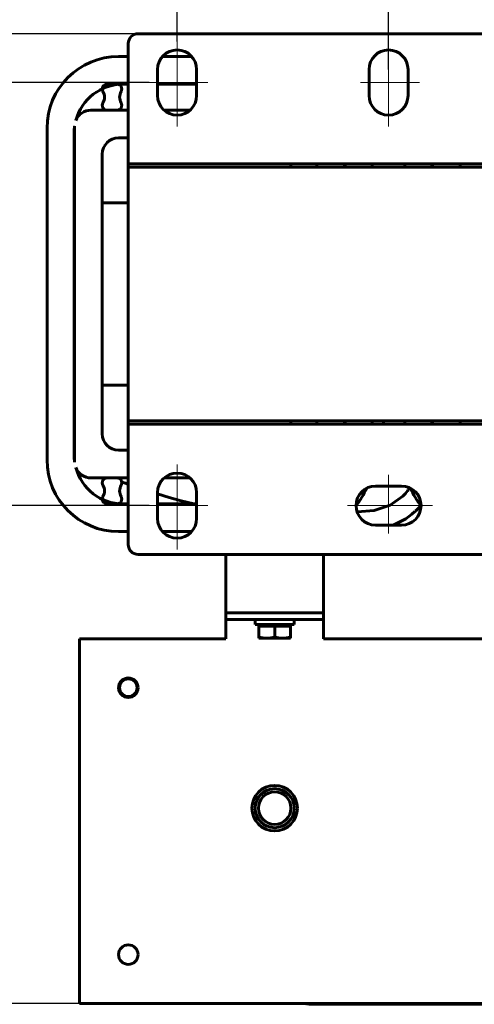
# Model space of a CAD drawing. Header units: millimetres. Extents: x 0 to 420, y 0 to 594.
# Tile 6 of 8: x 148 to 218, y 355 to 507. Entities that reach past the tile are written whole.
import ezdxf

# ---------------------------------------------------------------- set-up
doc = ezdxf.new("R2010")
doc.units = ezdxf.units.MM
for name, pattern in [('K5LT_AXLED', [19.5, 15, -1.5, 1.5, -1.5]), ('K5LT_BASIC', [0]), ('K5LT_THIN', [0])]:
    doc.linetypes.add(name, pattern=pattern)
doc.layers.add('Системный слой', color=7, linetype='Continuous')
doc.styles.add('KDIMTEXTSTYLE', font='GOST_AU.SHX', dxfattribs={"width": 0.96, "oblique": 15, "height": 5})
doc.dimstyles.new('KDIMSTYLE (0.50)', dxfattribs={"dimtxt": 5, "dimasz": 1, "dimexe": 2, "dimexo": 0, "dimgap": 1, "dimtad": 1, "dimlfac": 2, "dimtxsty": 'KDIMTEXTSTYLE', "dimsah": 1, "dimcen": 0, "dimdle": 1, "dimadec": 0, "dimazin": 0, "dimtfac": 0.667, "dimtmove": 0, "dimatfit": 3, "dimfxl": 1, "dimtvp": 1, "dimtolj": 1, "dimtzin": 0, "dimarcsym": 0})

# ---------------------------------------------------------------- blocks, each defined once
blk = doc.blocks.new('U43')
at = {"layer": 'Системный слой', "color": 150, "linetype": 'K5LT_BASIC', "lineweight": 60, "true_color": 0x0080ff}
for p, q in [((189.65, 444.53), (219.65, 444.53)), ((244.65, 444.53), (274.65, 444.53))]:
    blk.add_line(p, q, dxfattribs=at)
blk = doc.blocks.new('U49')
at = {"layer": 'Системный слой', "color": 150, "linetype": 'K5LT_BASIC', "lineweight": 60, "true_color": 0x0080ff}
for p, q in [((163.74, 435.63), (163.64, 435.67)), ((164.03, 435.53), (163.74, 435.63)), ((164.24, 435.45), (164.03, 435.53)), ((164.34, 435.42), (164.24, 435.45)), ((164.39, 435.4), (164.34, 435.42)), ((164.47, 435.37), (164.39, 435.4)), ((164.65, 435.31), (164.47, 435.37)), ((170.93, 433.29), (169.15, 433.82)), ((172.79, 432.78), (170.93, 433.29)), ((174.7, 432.28), (172.79, 432.78))]:
    blk.add_line(p, q, dxfattribs=at)
blk = doc.blocks.new('U50')
at = {"layer": 'Системный слой', "color": 150, "linetype": 'K5LT_BASIC', "lineweight": 60, "true_color": 0x0080ff}
for p, q in [((219.65, 484.53), (189.65, 484.53)), ((274.65, 484.53), (244.65, 484.53))]:
    blk.add_line(p, q, dxfattribs=at)
blk = doc.blocks.new('U51')
at = {"layer": 'Системный слой', "color": 150, "linetype": 'K5LT_BASIC', "lineweight": 60, "true_color": 0x0080ff}
for p, q in [((184.15, 413.73), (189.92, 413.73)), ((189.92, 413.73), (190.15, 413.73))]:
    blk.add_line(p, q, dxfattribs=at)
blk = doc.blocks.new('U55')
at = {"layer": 'Системный слой', "color": 150, "linetype": 'K5LT_BASIC', "lineweight": 60, "true_color": 0x0080ff}
for p, q in [((191.79, 355.52), (191.71, 355.53)), ((191.94, 355.49), (191.79, 355.52)), ((192.02, 355.48), (191.94, 355.49)), ((192.05, 355.47), (192.02, 355.48)), ((192.07, 355.47), (192.05, 355.47)), ((192.08, 355.47), (192.07, 355.47)), ((192.29, 355.44), (192.08, 355.47)), ((192.46, 355.42), (192.29, 355.44)), ((192.54, 355.42), (192.46, 355.42)), ((192.59, 355.41), (192.54, 355.42)), ((192.61, 355.41), (192.59, 355.41)), ((192.62, 355.41), (192.61, 355.41)), ((192.76, 355.4), (192.62, 355.41)), ((192.93, 355.39), (192.76, 355.4)), ((193.02, 355.39), (192.93, 355.39)), ((193.06, 355.39), (193.02, 355.39)), ((193.08, 355.39), (193.06, 355.39)), ((193.1, 355.39), (193.08, 355.39)), ((193.31, 355.39), (193.1, 355.39)), ((193.48, 355.39), (193.31, 355.39)), ((193.56, 355.39), (193.48, 355.39)), ((193.6, 355.39), (193.56, 355.39)), ((193.62, 355.39), (193.6, 355.39)), ((193.63, 355.39), (193.62, 355.39)), ((193.81, 355.39), (193.63, 355.39)), ((194.06, 355.39), (193.81, 355.39)), ((194.19, 355.39), (194.06, 355.39)), ((194.25, 355.39), (194.19, 355.39)), ((194.28, 355.39), (194.25, 355.39)), ((194.3, 355.39), (194.28, 355.39)), ((194.31, 355.39), (194.3, 355.39)), ((194.32, 355.39), (194.31, 355.39)), ((194.31, 355.39), (194.31, 355.39)), ((194.38, 355.39), (194.32, 355.39)), ((194.4, 355.39), (194.38, 355.39)), ((194.41, 355.39), (194.4, 355.39)), ((194.42, 355.39), (194.41, 355.39)), ((194.43, 355.39), (194.42, 355.39)), ((194.44, 355.39), (194.43, 355.39)), ((194.46, 355.39), (194.44, 355.39)), ((194.47, 355.39), (194.46, 355.39)), ((194.48, 355.39), (194.47, 355.39)), ((194.49, 355.39), (194.48, 355.39)), ((194.48, 355.39), (194.48, 355.39)), ((194.5, 355.39), (194.49, 355.39)), ((194.51, 355.39), (194.5, 355.39)), ((194.52, 355.39), (194.51, 355.39)), ((194.51, 355.39), (194.51, 355.39)), ((207.16, 355.39), (194.52, 355.39)), ((222.64, 355.39), (207.16, 355.39)), ((238.12, 355.39), (222.64, 355.39))]:
    blk.add_line(p, q, dxfattribs=at)
blk = doc.blocks.new('U58')
at = {"layer": 'Системный слой', "color": 150, "linetype": 'K5LT_BASIC', "lineweight": 60, "true_color": 0x0080ff}
for p, q in [((202.15, 484.53), (202.15, 484.03)), ((202.15, 445.03), (202.15, 444.53))]:
    blk.add_line(p, q, dxfattribs=at)
blk = doc.blocks.new('U59')
at = {"layer": 'Системный слой', "color": 150, "linetype": 'K5LT_BASIC', "lineweight": 60, "true_color": 0x0080ff}
for p, q in [((164.65, 428.03), (163.15, 428.03)), ((174.39, 428.03), (169.92, 428.03))]:
    blk.add_line(p, q, dxfattribs=at)
blk = doc.blocks.new('U60')
at = {"layer": 'Системный слой', "color": 150, "linetype": 'K5LT_BASIC', "lineweight": 60, "true_color": 0x0080ff}
for p, q in [((158.9, 492.78), (164.65, 492.78)), ((170.17, 492.78), (174.14, 492.78))]:
    blk.add_line(p, q, dxfattribs=at)
blk = doc.blocks.new('U61')
at = {"layer": 'Системный слой', "color": 150, "linetype": 'K5LT_BASIC', "lineweight": 60, "true_color": 0x0080ff}
for p, q in [((164.65, 432.28), (163.83, 432.28)), ((175.15, 432.28), (169.15, 432.28))]:
    blk.add_line(p, q, dxfattribs=at)
blk = doc.blocks.new('U62')
at = {"layer": 'Системный слой', "color": 150, "linetype": 'K5LT_BASIC', "lineweight": 60, "true_color": 0x0080ff}
for p, q in [((164.65, 436.28), (158.9, 436.28)), ((174.14, 436.28), (170.17, 436.28))]:
    blk.add_line(p, q, dxfattribs=at)
blk = doc.blocks.new('U63')
at = {"layer": 'Системный слой', "color": 150, "linetype": 'K5LT_BASIC', "lineweight": 60, "true_color": 0x0080ff}
for p, q in [((163.83, 496.78), (164.65, 496.78)), ((169.15, 496.78), (175.15, 496.78))]:
    blk.add_line(p, q, dxfattribs=at)
blk = doc.blocks.new('U64')
at = {"layer": 'Системный слой', "color": 150, "linetype": 'K5LT_BASIC', "lineweight": 60, "true_color": 0x0080ff}
for p, q in [((197.98, 484.53), (197.98, 484.03)), ((197.98, 445.03), (197.98, 444.53))]:
    blk.add_line(p, q, dxfattribs=at)
blk = doc.blocks.new('U65')
at = {"layer": 'Системный слой', "color": 150, "linetype": 'K5LT_BASIC', "lineweight": 60, "true_color": 0x0080ff}
for p, q in [((193.65, 484.53), (193.65, 484.03)), ((193.65, 445.03), (193.65, 444.53))]:
    blk.add_line(p, q, dxfattribs=at)
blk = doc.blocks.new('U66')
at = {"layer": 'Системный слой', "color": 150, "linetype": 'K5LT_BASIC', "lineweight": 60, "true_color": 0x0080ff}
for p, q in [((163.15, 501.03), (164.65, 501.03)), ((169.92, 501.03), (174.39, 501.03))]:
    blk.add_line(p, q, dxfattribs=at)
blk = doc.blocks.new('U67')
at = {"layer": 'Системный слой', "color": 150, "linetype": 'K5LT_BASIC', "lineweight": 60, "true_color": 0x0080ff}
for p, q in [((197.9, 484.53), (197.9, 484.03)), ((197.9, 445.03), (197.9, 444.53))]:
    blk.add_line(p, q, dxfattribs=at)
blk = doc.blocks.new('U78')
at = {"layer": 'Системный слой', "color": 150, "linetype": 'K5LT_BASIC', "lineweight": 60, "true_color": 0x0080ff}
for p, q in [((207.44, 434.11), (207.59, 434.3)), ((207.59, 434.31), (207.61, 434.33)), ((207.59, 434.3), (207.59, 434.31)), ((207.61, 434.33), (207.64, 434.38)), ((207.64, 434.38), (207.71, 434.47)), ((207.71, 434.47), (207.77, 434.56)), ((207.77, 434.56), (207.85, 434.67)), ((207.85, 434.67), (207.91, 434.76)), ((204.93, 432.08), (206.86, 433.46)), ((206.86, 433.46), (207.09, 433.71)), ((207.09, 433.71), (207.1, 433.72)), ((207.1, 433.72), (207.13, 433.74)), ((207.13, 433.74), (207.17, 433.79)), ((207.17, 433.79), (207.26, 433.89)), ((207.26, 433.89), (207.44, 434.11)), ((199.82, 431.05), (202.45, 431.27)), ((202.45, 431.27), (204.93, 432.08))]:
    blk.add_line(p, q, dxfattribs=at)
blk = doc.blocks.new('U79')
at = {"layer": 'Системный слой', "color": 150, "linetype": 'K5LT_BASIC', "lineweight": 60, "true_color": 0x0080ff}
for p, q in [((208.76, 431.15), (208.83, 431.22)), ((208.83, 431.22), (208.98, 431.36)), ((208.98, 431.36), (209.26, 431.65)), ((209.26, 431.65), (209.5, 431.91)), ((209.5, 431.91), (209.51, 431.92)), ((209.51, 431.92), (209.53, 431.94)), ((209.53, 431.94), (209.54, 431.95)), ((209.54, 431.95), (209.55, 431.96)), ((209.55, 431.96), (209.56, 431.98)), ((209.56, 431.98), (209.58, 432)), ((209.58, 432), (209.6, 432.03)), ((209.6, 432.03), (209.64, 432.07)), ((205.37, 429.03), (206.82, 429.72)), ((206.82, 429.72), (207.3, 430.01)), ((207.3, 430.01), (208.24, 430.7)), ((208.24, 430.7), (208.71, 431.1)), ((208.71, 431.1), (208.73, 431.12)), ((208.73, 431.12), (208.76, 431.15))]:
    blk.add_line(p, q, dxfattribs=at)
blk = doc.blocks.new('U81')
at = {"layer": 'Системный слой', "color": 150, "linetype": 'K5LT_BASIC', "lineweight": 60, "true_color": 0x0080ff}
for p, q in [((211.33, 484.03), (211.33, 484.53)), ((211.33, 444.53), (211.33, 445.03))]:
    blk.add_line(p, q, dxfattribs=at)
blk = doc.blocks.new('U82')
at = {"layer": 'Системный слой', "color": 150, "linetype": 'K5LT_BASIC', "lineweight": 60, "true_color": 0x0080ff}
for p, q in [((215.65, 484.03), (215.65, 484.53)), ((215.65, 444.53), (215.65, 445.03))]:
    blk.add_line(p, q, dxfattribs=at)
blk = doc.blocks.new('U83')
at = {"layer": 'Системный слой', "color": 150, "linetype": 'K5LT_BASIC', "lineweight": 60, "true_color": 0x0080ff}
for p, q in [((207.15, 484.03), (207.15, 484.53)), ((207.15, 444.53), (207.15, 445.03))]:
    blk.add_line(p, q, dxfattribs=at)
blk = doc.blocks.new('U85')
at = {"layer": 'Системный слой', "color": 150, "linetype": 'K5LT_BASIC', "lineweight": 60, "true_color": 0x0080ff}
for p, q in [((211.4, 484.03), (211.4, 484.53)), ((211.4, 444.53), (211.4, 445.03))]:
    blk.add_line(p, q, dxfattribs=at)
blk = doc.blocks.new('KDIMARROW_01')
at = {"layer": 'Системный слой'}
blk.add_hatch(color=0, dxfattribs=at).paths.add_polyline_path([(-5, -0.66), (0, 0), (-5, 0.66), (-4.5, 0)])
at = {"layer": 'Системный слой', "color": 0, "linetype": 'K5LT_THIN', "lineweight": 18}
for p, q in [((-4.5, 0), (-5, 0.66)), ((-5, 0.66), (0, 0)), ((0, 0), (-5, -0.66)), ((-5, -0.66), (-4.5, 0)), ((0, 0), (-1, 0))]:
    blk.add_line(p, q, dxfattribs=at)

msp = doc.modelspace()

# ---------------------------------------------------------------- linework, layer by layer
at = {"layer": 'Системный слой', "color": 150, "linetype": 'K5LT_BASIC', "lineweight": 60, "true_color": 0x0080ff}
for p, q in [((166.1534, 504.5311), (298.1534, 504.5311)), ((164.6534, 486.0311), (164.6534, 503.0311)), ((169.1534, 495.0311), (169.1534, 499.0311)), ((175.1534, 499.0311), (175.1534, 495.0311)), ((201.6534, 495.0311), (201.6534, 499.0311)), ((207.6534, 499.0311), (207.6534, 495.0311)), ((161.4034, 496.7811), (162.9034, 496.7811)), ((162.9034, 492.7811), (161.4034, 492.7811)), ((156.4034, 438.7811), (156.4034, 490.2811)), ((152.1534, 439.0311), (152.1534, 490.0311)), ((156.3284, 439.7811), (156.3284, 489.2811)), ((164.6534, 488.5311), (163.1534, 488.5311)), ((163.1534, 488.5311), (164.6534, 488.5311)), ((160.6534, 486.0311), (160.6534, 478.5311)), ((160.6534, 443.0311), (160.6534, 486.0311)), ((164.6534, 484.5311), (164.6534, 486.0311)), ((164.6534, 484.5311), (189.6534, 484.5311)), ((164.6534, 484.5311), (164.6534, 484.0311)), ((189.6534, 484.5311), (189.6534, 484.0311)), ((193.6534, 484.0311), (193.6534, 484.5311)), ((215.6534, 484.5311), (215.6534, 484.0311)), ((164.6534, 484.0311), (164.6534, 445.0311)), ((164.6534, 484.0311), (299.6534, 484.0311)), ((164.6534, 484.0311), (189.6534, 484.0311)), ((160.6534, 478.5311), (164.6534, 478.5311)), ((164.6534, 450.5311), (160.6534, 450.5311)), ((160.6534, 450.5311), (160.6534, 443.0311)), ((164.6534, 445.0311), (299.6534, 445.0311)), ((164.6534, 445.0311), (189.6534, 445.0311)), ((164.6534, 445.0311), (164.6534, 444.5311)), ((189.6534, 445.0311), (189.6534, 444.5311)), ((193.6534, 445.0311), (193.6534, 444.5311)), ((203.8719, 445.0311), (203.8719, 444.5311)), ((215.6534, 445.0311), (215.6534, 444.5311)), ((156.3284, 444.5311), (156.4034, 444.5311)), ((164.6534, 443.0311), (164.6534, 444.5311)), ((164.6534, 444.5311), (189.6534, 444.5311)), ((156.3284, 443.0311), (156.4034, 443.0311)), ((164.6534, 443.0311), (164.6534, 426.0311)), ((163.1534, 440.5311), (164.6534, 440.5311)), ((164.6534, 440.5311), (163.1534, 440.5311)), ((161.4034, 436.2811), (162.9034, 436.2811)), ((202.6534, 435.0311), (206.6534, 435.0311)), ((169.1534, 430.0311), (169.1534, 434.0311)), ((175.1534, 434.0311), (175.1534, 430.0311)), ((162.9034, 432.2811), (161.4034, 432.2811)), ((206.6534, 429.0311), (202.6534, 429.0311)), ((298.1534, 424.5311), (166.1534, 424.5311)), ((179.6534, 424.5311), (179.6534, 415.5311)), ((194.6534, 424.5311), (194.6534, 415.5311)), ((194.6534, 415.5311), (179.6534, 415.5311)), ((179.6534, 414.5311), (179.6534, 415.5311)), ((193.1534, 415.5311), (181.1534, 415.5311)), ((194.6534, 415.5311), (194.6534, 414.5311)), ((179.6534, 413.0311), (179.6534, 414.5311)), ((181.1534, 414.5311), (179.6534, 414.5311)), ((193.1534, 414.5311), (181.1534, 414.5311)), ((184.1534, 413.7311), (184.1534, 414.5311)), ((184.9334, 413.7311), (184.7084, 413.5061)), ((184.7084, 413.5061), (184.7084, 413.4811)), ((184.7084, 413.4811), (185.6273, 413.4811)), ((184.7084, 413.4811), (184.7084, 411.7937)), ((186.2344, 413.4811), (187.1534, 413.4811)), ((187.1534, 413.4811), (187.1534, 411.7937)), ((187.1534, 413.4811), (188.0723, 413.4811)), ((188.6794, 413.4811), (189.5984, 413.4811)), ((189.3734, 413.7311), (189.5984, 413.5061)), ((189.5984, 413.4811), (189.5984, 413.5061)), ((189.5984, 413.4811), (189.5984, 411.7937)), ((190.1534, 413.7311), (190.1534, 414.5311)), ((194.6534, 414.5311), (193.1534, 414.5311)), ((194.6534, 414.5311), (194.6534, 413.0311)), ((157.1534, 411.5311), (157.1534, 358.0311)), ((157.1534, 411.5311), (179.6534, 411.5311)), ((179.6534, 413.0311), (179.6534, 411.5311)), ((184.7084, 411.7937), (184.7084, 411.6561)), ((184.7084, 411.6561), (185.9309, 411.6561)), ((185.9309, 411.6561), (188.3759, 411.6561)), ((188.3759, 411.6561), (189.5984, 411.6561)), ((189.5984, 411.6561), (189.5984, 411.7937)), ((194.6534, 411.5311), (194.6534, 413.0311)), ((194.6534, 411.5311), (269.6534, 411.5311)), ((157.1534, 355.5311), (157.1534, 358.0311)), ((307.1534, 355.5311), (157.1534, 355.5311))]:
    msp.add_line(p, q, dxfattribs=at)
at = {"layer": 'Системный слой', "color": 30, "linetype": 'K5LT_AXLED', "lineweight": 18, "true_color": 0xff8000}
for p, q in [((172.1534, 503.3485), (172.1534, 490.2896)), ((204.6534, 503.3485), (204.6534, 490.2896)), ((167.8625, 497.0311), (176.8943, 497.0311)), ((200.3625, 497.0311), (209.3943, 497.0311)), ((172.1534, 438.3485), (172.1534, 425.2896)), ((204.6534, 427.7403), (204.6534, 436.772)), ((167.8625, 432.0311), (176.8943, 432.0311)), ((198.3359, 432.0311), (211.3949, 432.0311))]:
    msp.add_line(p, q, dxfattribs=at)
at = {"layer": 'Системный слой', "color": 150, "linetype": 'K5LT_BASIC', "lineweight": 60, "true_color": 0x0080ff}
for centre, radius in [((164.6534, 404.0311), 1.5), ((164.6534, 404.0311), 1.35), ((187.1534, 385.5311), 3.5), ((187.1534, 385.5311), 3), ((187.1534, 385.5311), 2.5), ((164.6534, 363.0311), 1.5)]:
    msp.add_circle(centre, radius, dxfattribs=at)
for centre, radius, start, end in [((166.1534, 503.0311), 1.5, 90, 180), ((163.1534, 490.0311), 11, 90, 180), ((172.1534, 499.0311), 3, 0, 180), ((204.6534, 499.0311), 3, 0, 180), ((163.8284, 489.2811), 7.5, 90, 165.198175), ((161.4034, 496.0311), 0.75, 90, 210), ((162.9034, 496.0311), 0.75, 330, 90), ((159.2383, 494.7811), 1.75, 330, 30), ((165.0684, 494.7811), 1.75, 150, 210), ((172.1534, 495.0311), 3, 180, 0), ((204.6534, 495.0311), 3, 180, 0), ((161.4034, 493.5311), 0.75, 150, 270), ((162.9034, 493.5311), 0.75, 270, 30), ((158.9034, 490.2811), 2.5, 90, 158.504407), ((163.8284, 489.2811), 7.5, 171.846571, 180), ((158.9034, 490.2811), 2.5, 178.540339, 180), ((163.1534, 486.0311), 2.5, 90, 180), ((163.1534, 486.0311), 2.5, 90, 180), ((163.1534, 443.0311), 2.5, 180, 270), ((163.1534, 443.0311), 2.5, 180, 270), ((163.1534, 439.0311), 11, 180, 270), ((163.8284, 439.7811), 7.5, 180, 188.153429), ((158.9034, 438.7811), 2.5, 180, 181.459661), ((158.9034, 438.7811), 2.5, 201.495593, 270), ((163.8284, 439.7811), 7.5, 194.801825, 270), ((161.4034, 435.5311), 0.75, 90, 210), ((162.9034, 435.5311), 0.75, 330, 90), ((172.1534, 434.0311), 3, 0, 180), ((159.2383, 434.2811), 1.75, 330, 30), ((165.0684, 434.2811), 1.75, 150, 210), ((202.6534, 432.0311), 3, 90, 270), ((191.1534, 439.0311), 11, 320.599872, 336.742743), ((206.6534, 432.0311), 3, 270, 90), ((218.1534, 439.0311), 11, 203.257257, 219.400128), ((161.4034, 433.0311), 0.75, 150, 270), ((162.9034, 433.0311), 0.75, 270, 30), ((172.1534, 430.0311), 3, 180, 0), ((166.1534, 426.0311), 1.5, 180, 270)]:
    msp.add_arc(centre, radius, start, end, dxfattribs=at)
for points in [[(185.6273, 413.4811), (185.7285, 413.4977), (185.9309, 413.5145), (186.1332, 413.4977), (186.2344, 413.4811)], [(188.0723, 413.4811), (188.1735, 413.4977), (188.3759, 413.5145), (188.5782, 413.4977), (188.6794, 413.4811)]]:
    msp.add_open_spline(points, degree=3, knots=[0, 0, 0, 0, 2.50000561, 5, 5, 5, 5], dxfattribs=at)
for points in [[(185.9309, 411.6561), (185.5234, 411.6561), (185.1159, 411.7081), (184.7084, 411.7937)], [(187.1534, 411.7937), (186.7459, 411.7081), (186.3384, 411.6561), (185.9309, 411.6561)], [(188.3759, 411.6561), (187.9684, 411.6561), (187.5609, 411.7081), (187.1534, 411.7937)], [(189.5984, 411.7937), (189.1909, 411.7081), (188.7834, 411.6561), (188.3759, 411.6561)]]:
    msp.add_open_spline(points, degree=3, dxfattribs=at)

# ---------------------------------------------------------------- block references
at = {"layer": 'Системный слой'}
for name in ['U66', 'U63', 'U60', 'U50', 'U65', 'U67', 'U64', 'U58', 'U83', 'U81', 'U85', 'U82', 'U43', 'U62', 'U49', 'U78', 'U61', 'U79', 'U59', 'U51', 'U55']:
    msp.add_blockref(name, (0, 0), dxfattribs=at)

# ---------------------------------------------------------------- dimensions: what is measured, and where the dimension line sits
at = {"layer": 'Системный слой', "color": 7}
for base, p1, p2, location, text in [((292.1534, 524.5311), (172.1534, 503.3485), (292.1534, 503.3485), (232.1534, 524.5311), '\\H5.0;\\W0.965;\\Q15;\\H5.0;\\W0.965;\\Q15;\\Q15;Ш1'), ((259.6534, 514.5311), (204.6534, 499.0311), (259.6534, 501.772), (232.1534, 514.5311), '\\H5.0;\\W0.965;\\Q15;\\H5.0;\\W0.965;\\Q15;\\Q15;Ш2')]:
    msp.add_linear_dim(base=base, p1=p1, p2=p2, location=location, text=text, dimstyle='KDIMSTYLE (0.50)', override={"dimexo": 0, "dimblk1": 'KDIMARROW_01', "dimblk2": 'KDIMARROW_01', "dimse1": 0, "dimse2": 0, "dimclrt": 7, "dimtolj": 1}, dxfattribs=at).render()
for base, p1, p2, location, text in [((132.1534, 355.5311), (166.1534, 504.5311), (157.1534, 355.5311), (132.1534, 430.0311), '\\H5.0;\\W0.965;\\Q15;\\H5.0;\\W0.965;\\Q15;\\Q15;Г'), ((142.1534, 497.0311), (167.8625, 432.0311), (167.8625, 497.0311), (142.1534, 464.5311), '\\H5.0;\\W0.965;\\Q15;\\H5.0;\\W0.965;\\Q15;\\Q15;Г1')]:
    msp.add_linear_dim(base=base, p1=p1, p2=p2, angle=90, location=location, text=text, dimstyle='KDIMSTYLE (0.50)', override={"dimexo": 0, "dimblk1": 'KDIMARROW_01', "dimblk2": 'KDIMARROW_01', "dimse1": 0, "dimse2": 0, "dimclrt": 7, "dimtolj": 1}, dxfattribs=at).render()

doc.saveas('drawing.dxf')
